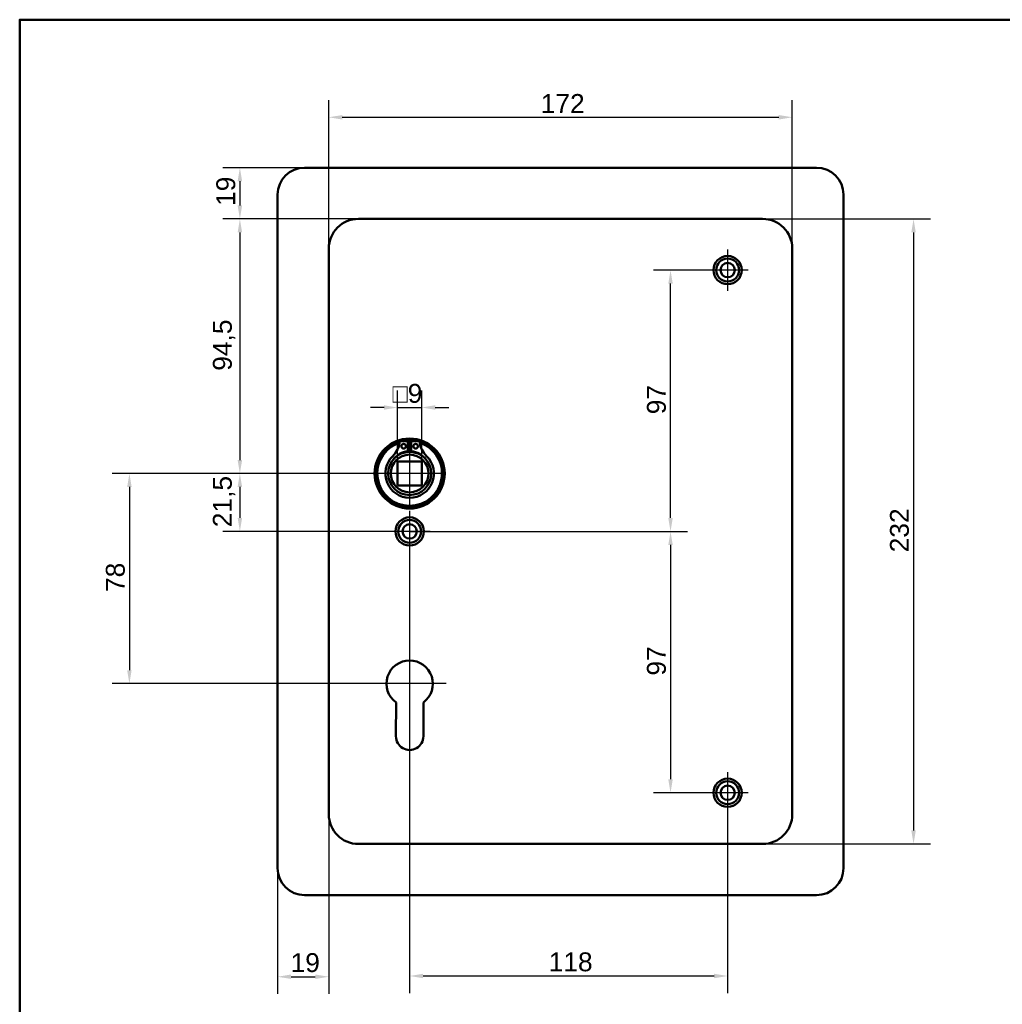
# Model space of a CAD drawing. Header units: millimetres. Extents: x 20 to 833, y 20 to 574.
# Tile 4 of 6: x 20 to 385, y 209 to 574. Entities that reach past the tile are written whole.
import ezdxf

# ---------------------------------------------------------------- set-up
doc = ezdxf.new("R2010")
doc.units = ezdxf.units.MM
doc.header["$LTSCALE"] = 2
for name, color, linetype, lineweight in [('Bemaßungen(DIN)', 7, 'Continuous', 25), ('Mittelpunktmarkierung(DIN)', 7, 'Continuous', 25), ('Sichtbare Kanten(DIN)', 7, 'Continuous', 50), ('Skizziergeometrie(DIN)', 7, 'Continuous', 50)]:
    doc.layers.add(name, color=color, linetype=linetype, lineweight=lineweight)
doc.styles.add('STANDARD-DIN~0', font='arial.ttf')
doc.dimstyles.new('CAD-LAN', dxfattribs={"dimscale": 2, "dimtxt": 3.5, "dimasz": 2.5, "dimexe": 3.175, "dimexo": 0, "dimgap": 0.8, "dimtad": 1, "dimrnd": 1e-08, "dimtxsty": 'STANDARD-DIN~0', "dimcen": 0.09, "dimdle": 10, "dimclrd": 250, "dimclre": 250, "dimclrt": 250, "dimadec": 0, "dimazin": 2, "dimtfac": 1, "dimtmove": 0, "dimatfit": 3, "dimfxl": 1, "dimtolj": 1, "dimtzin": 0, "dimlwd": 25, "dimlwe": 25, "dimarcsym": 0})

# ---------------------------------------------------------------- blocks, each defined once
blk = doc.blocks.new('Ränder Standardrahmen')
at = {"layer": 'Skizziergeometrie(DIN)', "flags": 128}
blk.add_lwpolyline([(10, 10), (10, 287), (410, 287), (410, 10), (10, 10)], dxfattribs=at)
blk = doc.blocks.new('*D8')
at = {"layer": 'Bemaßungen(DIN)', "color": 250, "linetype": 'Continuous', "lineweight": 25, "true_color": 0x3f3f3f, "transparency": 16777216}
for p, q in [((134.71, 489.06), (134.71, 544.13)), ((306.71, 489.06), (306.71, 544.13)), ((139.71, 537.78), (301.71, 537.78))]:
    blk.add_line(p, q, dxfattribs=at)
at = {"layer": 'Bemaßungen(DIN)', "color": 250, "linetype": 'Continuous', "true_color": 0x3f3f3f, "transparency": 16777216}
for points in [[(139.71, 538.61), (139.71, 536.94), (134.71, 537.78)], [(301.71, 538.61), (301.71, 536.94), (306.71, 537.78)]]:
    blk.add_solid(points, dxfattribs=at)
at = {"layer": 'Defpoints', "color": 0, "linetype": 'Continuous', "transparency": 16777216}
for p in [(306.71, 537.78), (134.71, 489.06), (306.71, 489.06)]:
    blk.add_point(p, dxfattribs=at)
at = {"layer": 'Bemaßungen(DIN)', "color": 250, "linetype": 'Continuous', "lineweight": 25, "true_color": 0x3f3f3f, "transparency": 16777216, "insert": (213.35, 546.4), "char_height": 7, "attachment_point": 1, "style": 'STANDARD-DIN~0'}
blk.add_mtext('\\A1;172', dxfattribs=at)
blk = doc.blocks.new('*D9')
at = {"layer": 'Bemaßungen(DIN)', "color": 250, "linetype": 'Continuous', "lineweight": 25, "true_color": 0x3f3f3f, "transparency": 16777216}
for p, q in [((145.71, 500.06), (95.36, 500.06)), ((101.71, 495.06), (101.71, 410.56)), ((164.71, 405.56), (95.36, 405.56))]:
    blk.add_line(p, q, dxfattribs=at)
at = {"layer": 'Bemaßungen(DIN)', "color": 250, "linetype": 'Continuous', "true_color": 0x3f3f3f, "transparency": 16777216}
for points in [[(100.88, 495.06), (102.55, 495.06), (101.71, 500.06)], [(100.88, 410.56), (102.55, 410.56), (101.71, 405.56)]]:
    blk.add_solid(points, dxfattribs=at)
at = {"layer": 'Defpoints', "color": 0, "linetype": 'Continuous', "transparency": 16777216}
for p in [(145.71, 500.06), (101.71, 405.56), (164.71, 405.56)]:
    blk.add_point(p, dxfattribs=at)
at = {"layer": 'Bemaßungen(DIN)', "color": 250, "linetype": 'Continuous', "lineweight": 25, "true_color": 0x3f3f3f, "transparency": 16777216, "insert": (91.7, 443.69), "char_height": 7, "attachment_point": 1, "rotation": 90, "style": 'STANDARD-DIN~0'}
blk.add_mtext('\\A1;94,5', dxfattribs=at)
blk = doc.blocks.new('*D10')
at = {"layer": 'Bemaßungen(DIN)', "color": 250, "linetype": 'Continuous', "lineweight": 25, "true_color": 0x3f3f3f, "transparency": 16777216}
for p, q in [((164.71, 405.56), (95.36, 405.56)), ((101.71, 400.56), (101.71, 389.06)), ((164.71, 384.06), (95.36, 384.06))]:
    blk.add_line(p, q, dxfattribs=at)
at = {"layer": 'Bemaßungen(DIN)', "color": 250, "linetype": 'Continuous', "true_color": 0x3f3f3f, "transparency": 16777216}
for points in [[(100.88, 400.56), (102.55, 400.56), (101.71, 405.56)], [(100.88, 389.06), (102.55, 389.06), (101.71, 384.06)]]:
    blk.add_solid(points, dxfattribs=at)
at = {"layer": 'Defpoints', "color": 0, "linetype": 'Continuous', "transparency": 16777216}
for p in [(164.71, 405.56), (101.71, 384.06), (164.71, 384.06)]:
    blk.add_point(p, dxfattribs=at)
at = {"layer": 'Bemaßungen(DIN)', "color": 250, "linetype": 'Continuous', "lineweight": 25, "true_color": 0x3f3f3f, "transparency": 16777216, "insert": (91.7, 385.63), "char_height": 7, "attachment_point": 1, "rotation": 90, "style": 'STANDARD-DIN~0'}
blk.add_mtext('\\A1;21,5', dxfattribs=at)
blk = doc.blocks.new('*D11')
at = {"layer": 'Bemaßungen(DIN)', "color": 250, "linetype": 'Continuous', "lineweight": 25, "true_color": 0x3f3f3f, "transparency": 16777216}
for p, q in [((164.71, 405.56), (54.36, 405.56)), ((60.71, 400.56), (60.71, 332.56)), ((164.71, 327.56), (54.36, 327.56))]:
    blk.add_line(p, q, dxfattribs=at)
at = {"layer": 'Bemaßungen(DIN)', "color": 250, "linetype": 'Continuous', "true_color": 0x3f3f3f, "transparency": 16777216}
for points in [[(59.88, 400.56), (61.55, 400.56), (60.71, 405.56)], [(59.88, 332.56), (61.55, 332.56), (60.71, 327.56)]]:
    blk.add_solid(points, dxfattribs=at)
at = {"layer": 'Defpoints', "color": 0, "linetype": 'Continuous', "transparency": 16777216}
for p in [(164.71, 405.56), (60.71, 327.56), (164.71, 327.56)]:
    blk.add_point(p, dxfattribs=at)
at = {"layer": 'Bemaßungen(DIN)', "color": 250, "linetype": 'Continuous', "lineweight": 25, "true_color": 0x3f3f3f, "transparency": 16777216, "insert": (51.97, 361.57), "char_height": 7, "attachment_point": 1, "rotation": 90, "style": 'STANDARD-DIN~0'}
blk.add_mtext('\\A1;78', dxfattribs=at)
blk = doc.blocks.new('*D12')
at = {"layer": 'Bemaßungen(DIN)', "color": 250, "linetype": 'Continuous', "lineweight": 25, "true_color": 0x3f3f3f, "transparency": 16777216}
for p, q in [((125.71, 519.06), (95.36, 519.06)), ((101.71, 514.06), (101.71, 505.06)), ((145.71, 500.06), (95.36, 500.06))]:
    blk.add_line(p, q, dxfattribs=at)
at = {"layer": 'Bemaßungen(DIN)', "color": 250, "linetype": 'Continuous', "true_color": 0x3f3f3f, "transparency": 16777216}
for points in [[(100.88, 514.06), (102.55, 514.06), (101.71, 519.06)], [(100.88, 505.06), (102.55, 505.06), (101.71, 500.06)]]:
    blk.add_solid(points, dxfattribs=at)
at = {"layer": 'Defpoints', "color": 0, "linetype": 'Continuous', "transparency": 16777216}
for p in [(125.71, 519.06), (101.71, 500.06), (145.71, 500.06)]:
    blk.add_point(p, dxfattribs=at)
at = {"layer": 'Bemaßungen(DIN)', "color": 250, "linetype": 'Continuous', "lineweight": 25, "true_color": 0x3f3f3f, "transparency": 16777216, "insert": (92.97, 504.87), "char_height": 7, "attachment_point": 1, "rotation": 90, "style": 'STANDARD-DIN~0'}
blk.add_mtext('\\A1;19', dxfattribs=at)
blk = doc.blocks.new('*D13')
at = {"layer": 'Bemaßungen(DIN)', "color": 250, "linetype": 'Continuous', "lineweight": 25, "true_color": 0x3f3f3f, "transparency": 16777216}
for p, q in [((275.06, 481.06), (255.17, 481.06)), ((261.52, 389.06), (261.52, 476.06)), ((164.71, 384.06), (267.87, 384.06))]:
    blk.add_line(p, q, dxfattribs=at)
at = {"layer": 'Bemaßungen(DIN)', "color": 250, "linetype": 'Continuous', "true_color": 0x3f3f3f, "transparency": 16777216}
for points in [[(260.69, 476.06), (262.36, 476.06), (261.52, 481.06)], [(260.69, 389.06), (262.36, 389.06), (261.52, 384.06)]]:
    blk.add_solid(points, dxfattribs=at)
at = {"layer": 'Defpoints', "color": 0, "linetype": 'Continuous', "transparency": 16777216}
for p in [(261.52, 481.06), (275.06, 481.06), (164.71, 384.06)]:
    blk.add_point(p, dxfattribs=at)
at = {"layer": 'Bemaßungen(DIN)', "color": 250, "linetype": 'Continuous', "lineweight": 25, "true_color": 0x3f3f3f, "transparency": 16777216, "insert": (252.78, 427.55), "char_height": 7, "attachment_point": 1, "rotation": 90, "style": 'STANDARD-DIN~0'}
blk.add_mtext('\\A1;97', dxfattribs=at)
blk = doc.blocks.new('*D14')
at = {"layer": 'Bemaßungen(DIN)', "color": 250, "linetype": 'Continuous', "lineweight": 25, "true_color": 0x3f3f3f, "transparency": 16777216}
for p, q in [((164.71, 384.06), (267.87, 384.06)), ((261.52, 379.06), (261.52, 292.06)), ((275.06, 287.06), (255.17, 287.06))]:
    blk.add_line(p, q, dxfattribs=at)
at = {"layer": 'Bemaßungen(DIN)', "color": 250, "linetype": 'Continuous', "true_color": 0x3f3f3f, "transparency": 16777216}
for points in [[(260.69, 379.06), (262.36, 379.06), (261.52, 384.06)], [(260.69, 292.06), (262.36, 292.06), (261.52, 287.06)]]:
    blk.add_solid(points, dxfattribs=at)
at = {"layer": 'Defpoints', "color": 0, "linetype": 'Continuous', "transparency": 16777216}
for p in [(164.71, 384.06), (261.52, 287.06), (275.06, 287.06)]:
    blk.add_point(p, dxfattribs=at)
at = {"layer": 'Bemaßungen(DIN)', "color": 250, "linetype": 'Continuous', "lineweight": 25, "true_color": 0x3f3f3f, "transparency": 16777216, "insert": (252.78, 330.55), "char_height": 7, "attachment_point": 1, "rotation": 90, "style": 'STANDARD-DIN~0'}
blk.add_mtext('\\A1;97', dxfattribs=at)
blk = doc.blocks.new('*D15')
at = {"layer": 'Bemaßungen(DIN)', "color": 250, "linetype": 'Continuous', "lineweight": 25, "true_color": 0x3f3f3f, "transparency": 16777216}
for p, q in [((295.71, 500.06), (358.06, 500.06)), ((351.71, 495.06), (351.71, 273.06)), ((295.71, 268.06), (358.06, 268.06))]:
    blk.add_line(p, q, dxfattribs=at)
at = {"layer": 'Bemaßungen(DIN)', "color": 250, "linetype": 'Continuous', "true_color": 0x3f3f3f, "transparency": 16777216}
for points in [[(350.88, 495.06), (352.55, 495.06), (351.71, 500.06)], [(350.88, 273.06), (352.55, 273.06), (351.71, 268.06)]]:
    blk.add_solid(points, dxfattribs=at)
at = {"layer": 'Defpoints', "color": 0, "linetype": 'Continuous', "transparency": 16777216}
for p in [(295.71, 500.06), (295.71, 268.06), (351.71, 268.06)]:
    blk.add_point(p, dxfattribs=at)
at = {"layer": 'Bemaßungen(DIN)', "color": 250, "linetype": 'Continuous', "lineweight": 25, "true_color": 0x3f3f3f, "transparency": 16777216, "insert": (342.96, 376.3), "char_height": 7, "attachment_point": 1, "rotation": 90, "style": 'STANDARD-DIN~0'}
blk.add_mtext('\\A1;232', dxfattribs=at)
blk = doc.blocks.new('*D16')
at = {"layer": 'Bemaßungen(DIN)', "color": 250, "linetype": 'Continuous', "lineweight": 25, "true_color": 0x3f3f3f, "transparency": 16777216}
for p, q in [((164.71, 376.41), (164.71, 212.71)), ((282.71, 279.41), (282.71, 212.71)), ((169.71, 219.06), (277.71, 219.06))]:
    blk.add_line(p, q, dxfattribs=at)
at = {"layer": 'Bemaßungen(DIN)', "color": 250, "linetype": 'Continuous', "true_color": 0x3f3f3f, "transparency": 16777216}
for points in [[(169.71, 219.89), (169.71, 218.23), (164.71, 219.06)], [(277.71, 219.89), (277.71, 218.23), (282.71, 219.06)]]:
    blk.add_solid(points, dxfattribs=at)
at = {"layer": 'Defpoints', "color": 0, "linetype": 'Continuous', "transparency": 16777216}
for p in [(164.71, 376.41), (282.71, 279.41), (282.71, 219.06)]:
    blk.add_point(p, dxfattribs=at)
at = {"layer": 'Bemaßungen(DIN)', "color": 250, "linetype": 'Continuous', "lineweight": 25, "true_color": 0x3f3f3f, "transparency": 16777216, "insert": (216.3, 227.81), "char_height": 7, "attachment_point": 1, "style": 'STANDARD-DIN~0'}
blk.add_mtext('\\A1;118', dxfattribs=at)
blk = doc.blocks.new('*D17')
at = {"layer": 'Bemaßungen(DIN)', "color": 250, "linetype": 'Continuous', "lineweight": 25, "true_color": 0x3f3f3f, "transparency": 16777216}
for p, q in [((134.71, 279.06), (134.71, 212.43)), ((115.71, 259.06), (115.71, 212.43)), ((120.71, 218.78), (129.71, 218.78))]:
    blk.add_line(p, q, dxfattribs=at)
at = {"layer": 'Bemaßungen(DIN)', "color": 250, "linetype": 'Continuous', "true_color": 0x3f3f3f, "transparency": 16777216}
for points in [[(120.71, 219.62), (120.71, 217.95), (115.71, 218.78)], [(129.71, 219.62), (129.71, 217.95), (134.71, 218.78)]]:
    blk.add_solid(points, dxfattribs=at)
at = {"layer": 'Defpoints', "color": 0, "linetype": 'Continuous', "transparency": 16777216}
for p in [(134.71, 279.06), (115.71, 259.06), (134.71, 218.78)]:
    blk.add_point(p, dxfattribs=at)
at = {"layer": 'Bemaßungen(DIN)', "color": 250, "linetype": 'Continuous', "lineweight": 25, "true_color": 0x3f3f3f, "transparency": 16777216, "insert": (120.52, 227.53), "char_height": 7, "attachment_point": 1, "style": 'STANDARD-DIN~0'}
blk.add_mtext('\\A1;19', dxfattribs=at)
blk = doc.blocks.new('*D18')
at = {"layer": 'Bemaßungen(DIN)', "color": 250, "linetype": 'Continuous', "lineweight": 25, "true_color": 0x3f3f3f, "transparency": 16777216}
for p, q in [((160.21, 410.06), (160.21, 436.41)), ((169.21, 410.06), (169.21, 436.41)), ((155.21, 430.06), (150.21, 430.06)), ((160.21, 430.06), (169.21, 430.06)), ((174.21, 430.06), (179.21, 430.06))]:
    blk.add_line(p, q, dxfattribs=at)
at = {"layer": 'Bemaßungen(DIN)', "color": 250, "linetype": 'Continuous', "true_color": 0x3f3f3f, "transparency": 16777216}
for points in [[(155.21, 430.89), (155.21, 429.23), (160.21, 430.06)], [(174.21, 430.89), (174.21, 429.23), (169.21, 430.06)]]:
    blk.add_solid(points, dxfattribs=at)
at = {"layer": 'Defpoints', "color": 0, "linetype": 'Continuous', "transparency": 16777216}
for p in [(169.21, 430.06), (160.21, 410.06), (169.21, 410.06)]:
    blk.add_point(p, dxfattribs=at)
at = {"layer": 'Bemaßungen(DIN)', "color": 250, "linetype": 'Continuous', "lineweight": 25, "true_color": 0x3f3f3f, "transparency": 16777216, "insert": (158.34, 438.81), "char_height": 7, "attachment_point": 1, "style": 'STANDARD-DIN~0'}
blk.add_mtext('\\A1;\\fAIGDT|b0|i0;\\H7.0000;o\\fArial|b0|i0;\\H7.0000;9', dxfattribs=at)

msp = doc.modelspace()

# ---------------------------------------------------------------- linework, layer by layer
at = {"layer": 'Mittelpunktmarkierung(DIN)', "linetype": 'Continuous'}
for p, q in [((282.714, 488.71), (282.714, 473.41)), ((290.364, 481.06), (275.064, 481.06)), ((164.714, 417.56), (164.714, 393.56)), ((176.714, 405.56), (152.714, 405.56)), ((164.714, 391.71), (164.714, 376.41)), ((172.364, 384.06), (157.064, 384.06)), ((164.714, 341.16), (164.714, 317.56)), ((178.314, 327.56), (151.114, 327.56)), ((282.714, 294.71), (282.714, 279.41)), ((290.364, 287.06), (275.064, 287.06))]:
    msp.add_line(p, q, dxfattribs=at)
at = {"layer": 'Sichtbare Kanten(DIN)'}
for p, q in [((125.714, 519.06), (315.714, 519.06)), ((115.714, 259.06), (115.714, 509.06)), ((325.714, 509.06), (325.714, 259.06)), ((295.714, 500.06), (145.714, 500.06)), ((134.714, 489.06), (134.714, 279.06)), ((306.714, 279.06), (306.714, 489.06)), ((161.073, 417.518), (164.097, 417.518)), ((164.097, 417.518), (164.097, 413.818)), ((165.331, 413.818), (165.331, 417.518)), ((165.331, 417.518), (168.355, 417.518)), ((160.214, 401.06), (160.214, 410.06)), ((160.214, 410.06), (169.214, 410.06)), ((169.214, 410.06), (169.214, 401.06)), ((169.214, 401.06), (160.214, 401.06)), ((159.614, 308.055), (159.657, 320.604)), ((169.794, 320.621), (169.814, 308.045)), ((145.714, 268.06), (295.714, 268.06)), ((315.714, 249.06), (125.714, 249.06))]:
    msp.add_line(p, q, dxfattribs=at)
for centre, radius in [((282.714, 481.06), 5.25), ((282.714, 481.06), 4.25), ((282.714, 481.06), 2.65), ((164.714, 405.56), 13), ((164.714, 405.56), 12.5), ((164.714, 405.56), 8), ((162.482, 415.668), 0.85), ((166.946, 415.668), 0.85), ((164.714, 405.56), 7), ((164.714, 384.06), 5.25), ((164.714, 384.06), 4.25), ((164.714, 384.06), 2.65), ((282.714, 287.06), 5.25), ((282.714, 287.06), 4.25), ((282.714, 287.06), 2.65)]:
    msp.add_circle(centre, radius, dxfattribs=at)
for centre, radius, start, end in [((125.714, 509.06), 10, 90, 180), ((315.714, 509.06), 10, 0, 90), ((145.714, 489.06), 11, 90, 180), ((295.714, 489.06), 11, 0, 90), ((164.714, 405.56), 12, 108.17213, 71.82787), ((152.391, 418.258), 8.678, 314.1409, 355.03295), ((164.714, 405.56), 12, 85.21102, 94.78898), ((177.037, 418.258), 8.678, 184.96705, 225.8591), ((164.714, 406.293), 7.55, 94.68501, 144.3129), ((164.714, 405.56), 8.2, 63.63056, 116.36944), ((164.714, 405.56), 9, 86.0711, 93.9289), ((164.714, 406.293), 7.55, 35.6871, 85.31499), ((164.714, 405.56), 9.017, 134.1409, 45.8591), ((164.714, 327.56), 8.6, 306.20625, 233.98041), ((164.714, 308.037), 5.1, 179.80533, 0.09125), ((145.714, 279.06), 11, 180, 270), ((295.714, 279.06), 11, 270, 0), ((125.714, 259.06), 10, 180, 270), ((315.714, 259.06), 10, 270, 0)]:
    msp.add_arc(centre, radius, start, end, dxfattribs=at)

# ---------------------------------------------------------------- block references
at = {"xscale": 2, "yscale": 2, "zscale": 2}
msp.add_blockref('Ränder Standardrahmen', (0, 0), dxfattribs=at)

# ---------------------------------------------------------------- dimensions: what is measured, and where the dimension line sits
at = {"layer": 'Bemaßungen(DIN)', "color": 250, "linetype": 'Continuous', "lineweight": 25, "true_color": 0x3f3f3f}
for base, p1, p2, angle, picture, middle in [((306.714, 537.776), (134.714, 489.06), (306.714, 489.06), 180, '*D8', (220.714, 537.776)), ((101.714, 500.06), (125.714, 519.06), (145.714, 500.06), 270, '*D12', (101.714, 509.56)), ((101.714, 405.56), (145.714, 500.06), (164.714, 405.56), 90, '*D9', (101.714, 452.81)), ((351.714, 268.06), (295.714, 500.06), (295.714, 268.06), 90, '*D15', (351.714, 384.06)), ((261.523, 481.06), (164.714, 384.06), (275.064, 481.06), 90, '*D13', (261.523, 432.56)), ((60.714, 327.56), (164.714, 405.56), (164.714, 327.56), 90, '*D11', (60.714, 366.56)), ((101.714, 384.06), (164.714, 405.56), (164.714, 384.06), 90, '*D10', (101.714, 394.81)), ((261.523, 287.06), (164.714, 384.06), (275.064, 287.06), 90, '*D14', (261.523, 335.56)), ((282.714, 219.06), (164.714, 376.41), (282.714, 279.41), 180, '*D16', (223.714, 219.06))]:
    dim = msp.add_linear_dim(base=base, p1=p1, p2=p2, angle=angle, dimstyle='CAD-LAN', override={"dimgap": 0.8, "dimdec": 2, "dimtol": 0, "dimlim": 0, "dimtp": 0, "dimtm": 0, "dimtdec": 2, "dimtofl": 0, "dimatfit": 1}, dxfattribs=at)
    dim.commit()
    dim.dimension.update_dxf_attribs({"geometry": picture, "text_midpoint": middle, "dimtype": 160})
dim = msp.add_linear_dim(base=(169.214, 430.06), p1=(160.214, 410.06), p2=(169.214, 410.06), angle=180, text='\\fAIGDT|b0|i0;\\H7.0000;o\\fArial|b0|i0;\\H7.0000;<>', dimstyle='CAD-LAN', override={"dimgap": 0.8, "dimdec": 2, "dimtol": 0, "dimlim": 0, "dimtp": 0, "dimtm": 0, "dimtdec": 2, "dimtofl": 1, "dimatfit": 1}, dxfattribs=at)
dim.commit()
dim.dimension.update_dxf_attribs({"geometry": '*D18', "text_midpoint": (164.714, 430.06), "dimtype": 160})
dim = msp.add_linear_dim(base=(134.714, 218.782), p1=(115.714, 259.06), p2=(134.714, 279.06), dimstyle='CAD-LAN', override={"dimgap": 0.8, "dimdec": 2, "dimtol": 0, "dimlim": 0, "dimtp": 0, "dimtm": 0, "dimtdec": 2, "dimtofl": 0, "dimatfit": 1}, dxfattribs=at)
dim.commit()
dim.dimension.update_dxf_attribs({"geometry": '*D17', "text_midpoint": (125.214, 218.782), "dimtype": 160})

doc.saveas('drawing.dxf')
